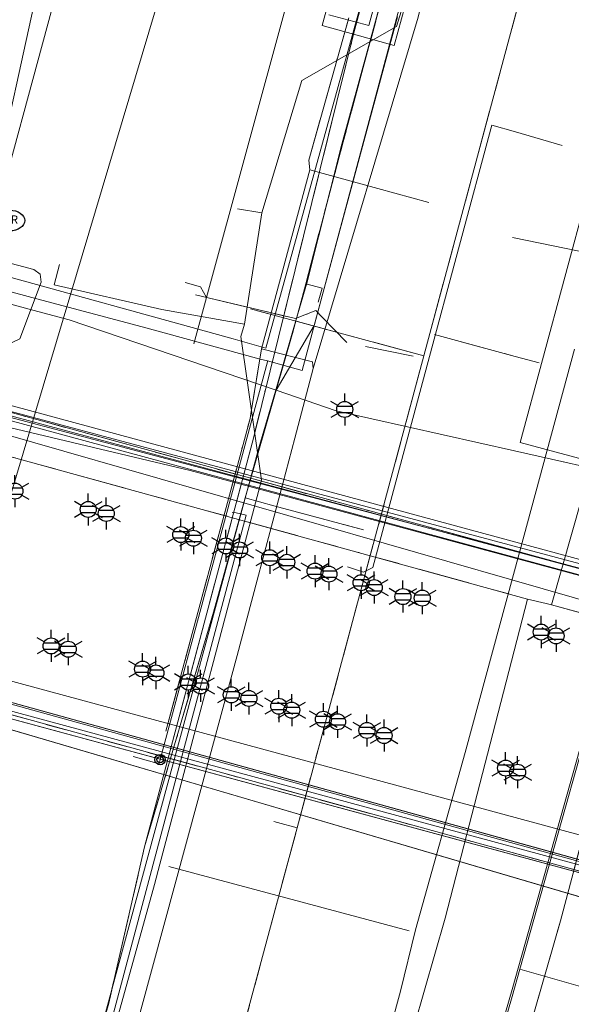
# Model space of a CAD drawing. Header units: metres. Extents: x 197355 to 199157, y 355772 to 356286.
# Tile 3 of 256: x 197392 to 197419, y 356005 to 356052. Entities that reach past the tile are written whole.
import ezdxf
from ezdxf.enums import TextEntityAlignment as Align
from ezdxf.lldxf.tags import DXFTag

# ---------------------------------------------------------------- set-up
doc = ezdxf.new("R2010")
doc.units = ezdxf.units.M
doc.linetypes.add('RI-OVERIG', pattern=[17, 5, -2, 2, -2, 0, -2, 2, -2])
for name, color, linetype, lineweight in [('B-WE-KL-DATA_KABELBUNDEL_KPNB.V.-G', 90, 'Continuous', 18), ('B-WE-KL-DATA_KABELBUNDEL_PRORAIL-G', 68, 'Continuous', 18), ('B-WE-KL-DATA_KABELBUNDEL_ZIGGOB.V.-G', 94, 'Continuous', 18), ('B-WE-KL-DATA_TELECOM_BTNEDERLANDN.V.-G', 74, 'KL-TELECOM-ALGEMEEN-N', 18), ('B-WE-KL-DATA_TELECOM_EUROFIBERNEDERLANDB.V.-G', 98, 'KL-TELECOM-ALGEMEEN-N', 18), ('B-WE-KL-DATA_TELECOM_PRORAIL-G', 68, 'KL-TELECOM-ALGEMEEN-N', 18), ('B-WE-KL-DATA_TELECOM_TMOBILENETHERLANDSB.V.-G', 128, 'KL-TELECOM-ALGEMEEN-N', 18), ('B-WE-KL-DATA_TELECOM_ZIGGOB.V.-G', 94, 'KL-TELECOM-ALGEMEEN-N', 18), ('B-WE-KL-ET_LS_ENEXISNETBEHEERB.V.-G', 190, 'KL-LS-N', 18), ('B-WE-KL-ET_LS_GEMEENTEROERMOND-G', 194, 'KL-LS-N', 18), ('B-WE-KL-ET_LS_HULPSTUK_ENEXISNETBEHEERB.V.-S', 190, 'Continuous', 25), ('B-WE-KL-ET_LS_KABELBUNDEL_ENEXISNETBEHEERB.V.-G', 190, 'KL-BUNDEL-N', 18), ('B-WE-KL-ET_LS_KABELBUNDEL_PRORAIL-G', 198, 'KL-BUNDEL-N', 18), ('B-WE-KL-ET_LS_PRORAIL-G', 198, 'KL-LS-N', 18), ('B-WE-KL-ET_MS_10 kV_ENEXISNETBEHEERB.V.-G', 130, 'KL-MS-N', 18), ('B-WE-KL-ET_MS_ENEXISNETBEHEERB.V.-G', 130, 'KL-MS-N', 18), ('B-WE-KL-GAS_LD_HOOFDLEIDING_100 MBAR_PE_ENEXISNETBEHEERB.V.-G', 50, 'KL-GAS-LD-N', 18), ('B-WE-KL-WATER_HULPSTUK_NVWATERLEIDINGMAATSCHAPPIJLIMBURG-S', 170, 'Continuous', 25), ('B-WE-KL-WATER_TRANSPORTLEIDING_NVWATERLEIDINGMAATSCHAPPIJLIMBURG-G', 170, 'KL-WATER-TR-N', 18), ('B-WE-KL-WATER_TRANSPORTLEIDING_PRORAIL-G', 170, 'KL-WATER-TR-N', 18), ('B-WE-RI-OVERIG_PRORAIL-G', 10, 'RI-OVERIG', 18), ('B-WE-RI-TRANSPORTLEIDING_PRORAIL-G', 10, 'RI-TRANSPORTLEIDING', 18)]:
    doc.layers.add(name, color=color, linetype=linetype, lineweight=lineweight)
doc.styles.add('NLCS-ISO', font='NLCS-ISO.ttf')
doc.styles.get("Standard").update_dxf_attribs({"font": 'isocp.shx'})
doc.linetypes.add('KL-BUNDEL-N', pattern='A,28,-5,[103,NLCS.SHX,S=1.25,R=0,X=0,Y=0],-5,[103,NLCS.SHX,S=1.25,R=0,X=0,Y=0],-5,[103,NLCS.SHX,S=1.25,R=0,X=0,Y=0],-5,[103,NLCS.SHX,S=1.25,R=0,X=0,Y=0],-5', length=53)
tags = doc.linetypes.add('KL-GAS-LD-N', pattern='A,4,-1,[69,NLCS.SHX,S=0.5,R=0,X=0,Y=0],-1,4,-1,["L",Standard,S=1,R=0,X=0.25,Y=-0.5],-2', length=13).pattern_tags.tags
tags[18] = DXFTag(74, 10)
tags = doc.linetypes.add('KL-LS-N', pattern='A,4,-1,[103,NLCS.SHX,S=0.75,R=0,X=0,Y=0],-1,4,-1,["L",Standard,S=1,R=0,X=0,Y=-0.5],-2', length=13).pattern_tags.tags
tags[18] = DXFTag(74, 10)
tags = doc.linetypes.add('KL-MS-N', pattern='A,4,-1,[103,NLCS.SHX,S=0.75,R=0,X=0,Y=0],-1,4,-1,["M",Standard,S=1,R=0,X=0,Y=-0.5],-2', length=13).pattern_tags.tags
tags[18] = DXFTag(74, 10)
doc.linetypes.add('KL-TELECOM-ALGEMEEN-N', pattern='A,7,-1,[101,NLCS.SHX,S=0.5,R=0,X=0,Y=0],-1', length=9)
doc.linetypes.add('KL-WATER-TR-N', pattern='A,7,-0.5,[168,NLCS.SHX,S=0.75,R=0,X=0.75,Y=0],-2,[168,NLCS.SHX,S=0.75,R=0,X=0.75,Y=0],-2', length=11.5)
tags = doc.linetypes.add('RI-TRANSPORTLEIDING', pattern='A,7,-2,["T",Standard,S=1.8,R=0,X=-0.5,Y=-0.9],-2,7,-2,[102,NLCS.SHX,S=1,R=180,X=0,Y=0],-2', length=22).pattern_tags.tags
tags[6] = DXFTag(74, 10)

# ---------------------------------------------------------------- blocks, each defined once
blk = doc.blocks.new('B-SIE-WEG_LICHTMAST-SO')
at = {"ltscale": 0.1}
for p, q in [((0, 0.386), (0, 0.772)), ((-0.334, 0.193), (-0.668, 0.386)), ((0.334, 0.193), (0.668, 0.386)), ((-0.334, -0.193), (-0.668, -0.386)), ((0, -0.386), (0, -0.772)), ((0.334, -0.193), (0.668, -0.386))]:
    blk.add_line(p, q, dxfattribs=at)
at = {"flags": 128}
for points in [[(-0.354, 0.152), (0.354, 0.152)], [(-0.354, -0.152), (0.354, -0.152)]]:
    blk.add_lwpolyline(points, dxfattribs=at)
at = {"ltscale": 0.1}
blk.add_circle((0, 0), 0.386, dxfattribs=at)
at = {"style": 'NLCS-ISO'}
blk.add_attdef('TYPE', text='', height=0.549, dxfattribs=at).set_placement((0, 0.772), align=Align.BOTTOM_CENTER)
blk = doc.blocks.new('SIE-WEG_STRAATPOT_BRANDKRAAN-SO')
blk.add_ellipse((0, 0), major_axis=(-0.729, 0), ratio=0.685994)
at = {"style": 'NLCS-ISO'}
blk.add_text('BR', height=0.4, dxfattribs=at).set_placement((-0.298, -0.153))
blk = doc.blocks.new('SIE-WEG_AFVALBAK_TYPE_01')
for radius in [0.25, 0.156]:
    blk.add_circle((0, 0), radius)

msp = doc.modelspace()

# ---------------------------------------------------------------- linework, layer by layer
at = {"layer": 'B-WE-KL-DATA_KABELBUNDEL_KPNB.V.-G', "ltscale": 0.5, "flags": 128}
for points in [[(197479.62, 356009.872), (197475.947, 356010.865), (197378.76, 356037.139), (197377.504, 356037.479), (197368.956, 356039.634), (197367.742, 356039.288), (197362.121, 356040.914)], [(197359.372, 356029.188), (197375.162, 356024.877), (197388.585, 356021.212), (197433.796, 356008.978), (197457.853, 356002.468), (197466.619, 356000.093)], [(197359.081, 356027.945), (197374.77, 356023.592), (197388.219, 356019.86), (197433.43, 356007.626), (197457.487, 356001.116), (197459.537, 356000.56), (197459.654, 356000.528), (197461.184, 356000.113)], [(197517.389, 355977.655), (197516.478, 355978.145), (197516.081, 355978.359), (197498.746, 355987.682), (197492.085, 355991.1), (197491.444, 355991.429), (197491.43, 355991.432), (197491.43, 355991.432), (197485.802, 355992.9), (197475.129, 355996.334), (197472.395, 355997.075), (197462.712, 355999.7), (197461.516, 356000.024), (197459.654, 356000.528), (197459.537, 356000.56), (197457.487, 356001.116), (197433.43, 356007.626), (197388.219, 356019.86), (197374.77, 356023.592), (197359.081, 356027.945)]]:
    msp.add_lwpolyline(points, dxfattribs=at)
at = {"layer": 'B-WE-KL-DATA_KABELBUNDEL_PRORAIL-G', "ltscale": 0.5, "flags": 128}
for points in [[(197402.553, 356036.814), (197404.133, 356036.377), (197410.219, 356058.407)], [(197408.365, 356051.498), (197410.187, 356058.412)], [(197408.365, 356051.498), (197410.187, 356058.412)], [(197403.941, 356042.89), (197405.859, 356049.273), (197410.434, 356051.876), (197412.338, 356058.025)], [(197406.052, 356039.479), (197407.835, 356046.205), (197411.079, 356058.252)], [(197406.411, 356035.395), (197411.472, 356052.318), (197412.806, 356057.941)], [(197407.171, 356052.441), (197409.099, 356051.914), (197410.842, 356058.295)], [(197408.365, 356051.498), (197410.325, 356050.959), (197412.259, 356058.04)], [(197412.042, 356037.081), (197417.43, 356057.11)], [(197408.365, 356051.498), (197406.85, 356051.914), (197407.272, 356053.459)], [(197390.793, 356041.679), (197393.818, 356052.751)], [(197405.351, 356052.938), (197405.141, 356052.995), (197401.267, 356038.817)], [(197404.625, 356034.341), (197406.454, 356037.467), (197410.482, 356052.331)], [(197406.245, 356044.963), (197406.201, 356045.435), (197408.126, 356052.288)], [(197398.278, 356012.336), (197403.53, 356032.036), (197408.365, 356051.498)], [(197411.515, 356002.534), (197416.17, 356001.241), (197418.342, 356008.767), (197422.765, 356025.398), (197429.244, 356049.764)], [(197424.197, 356046.812), (197420.711, 356047.755), (197416.402, 356031.828)], [(197403.941, 356042.89), (197402.765, 356043.094)], [(197403.094, 356037.531), (197403.941, 356042.89)], [(197362.229, 356041.377), (197471.762, 356011.378)], [(197362.106, 356040.852), (197367.291, 356039.396), (197385.395, 356034.056), (197400.485, 356030.48), (197471.73, 356011.286)], [(197403.094, 356037.531), (197399.112, 356038.239), (197393.92, 356039.42), (197394.179, 356040.406)], [(197402.553, 356036.814), (197390.429, 356040.163)], [(197361.768, 356039.412), (197416.756, 356024.28)], [(197401.267, 356038.817), (197400.972, 356039.334), (197400.237, 356039.535)], [(197406.052, 356039.479), (197405.435, 356037.147), (197404.625, 356034.341)], [(197406.052, 356039.479), (197406.839, 356039.264), (197406.656, 356038.592)], [(197400.736, 356038.944), (197405.552, 356037.793), (197406.544, 356038.185), (197406.837, 356037.882)], [(197390.924, 356036.561), (197391.472, 356038.588), (197392.89, 356038.209), (197394.64, 356037.74), (197404.625, 356034.341)], [(197401.267, 356038.817), (197400.655, 356036.575)], [(197408.071, 356036.998), (197403.394, 356038.268)], [(197399.016, 356011.501), (197403.922, 356030.015), (197402.925, 356036.93), (197403.094, 356037.531)], [(197411.751, 356036), (197412.042, 356037.081)], [(197412.258, 356037.023), (197416.151, 356035.976)], [(197411.751, 356036), (197408.071, 356036.998)], [(197403.401, 356033.201), (197403.913, 356036.335)], [(197419.014, 356036.329), (197416.386, 356026.594), (197413.751, 356016.884), (197411.343, 356008.336)], [(197408.664, 356024.513), (197411.751, 356036)], [(197416.151, 356035.976), (197417.319, 356035.663)], [(197394.109, 355989.796), (197398.115, 356004.536), (197401.394, 356016.578), (197402.752, 356021.564), (197404.943, 356029.844), (197405.522, 356032.034), (197406.411, 356035.395)], [(197404.625, 356034.341), (197403.821, 356031.554)], [(197404.625, 356034.341), (197403.821, 356031.554)], [(197404.625, 356034.341), (197407.515, 356033.358)], [(197407.515, 356033.358), (197416.12, 356031.423)], [(197399.31, 356017.912), (197403.366, 356032.988), (197403.401, 356033.201)], [(197416.402, 356031.828), (197419.877, 356030.888)], [(197403.127, 356029.151), (197403.821, 356031.554)], [(197403.127, 356029.151), (197403.821, 356031.554)], [(197416.12, 356031.423), (197419.554, 356030.651)], [(197417.903, 356024.003), (197419.877, 356030.888)], [(197422.949, 356030.208), (197421.284, 356023.832), (197416.384, 356006.446)], [(197398.278, 356012.336), (197401.611, 356023.652), (197403.127, 356029.151)], [(197398.278, 356012.336), (197401.611, 356023.652), (197403.127, 356029.151)], [(197403.127, 356029.151), (197404.512, 356028.78)], [(197404.512, 356028.78), (197408.84, 356027.62)], [(197467.191, 355997.992), (197359.029, 356027.724)], [(197405.64, 356013.26), (197408.664, 356024.513)], [(197412.783, 356008.894), (197416.756, 356024.28)], [(197416.756, 356024.28), (197417.647, 356024.06), (197417.903, 356024.003)], [(197416.756, 356024.28), (197417.647, 356024.06), (197417.903, 356024.003)], [(197417.903, 356024.003), (197471.076, 356009.369)], [(197405.64, 356013.26), (197404.69, 356013.515), (197404.521, 356013.56)], [(197402.689, 356002.281), (197405.64, 356013.26)], [(197396.961, 356006.591), (197398.278, 356012.336)], [(197396.961, 356006.591), (197398.278, 356012.336)], [(197393.085, 355990.1), (197393.476, 355991.547), (197398.756, 356010.521), (197399.016, 356011.501)], [(197399.442, 356011.388), (197411.037, 356008.297)], [(197408.492, 355993.299), (197410.792, 356001.963), (197412.783, 356008.894)], [(197411.343, 356008.336), (197410.619, 356005.378), (197407.971, 355995.636), (197405.487, 355986.418)], [(197392.359, 355990.315), (197396.553, 356004.813), (197396.961, 356006.591)], [(197392.359, 355990.315), (197396.553, 356004.813), (197396.961, 356006.591)], [(197416.384, 356006.446), (197416.011, 356005.124), (197412.258, 355992.161), (197410.123, 355985.041)]]:
    msp.add_lwpolyline(points, dxfattribs=at)
at = {"layer": 'B-WE-KL-DATA_KABELBUNDEL_ZIGGOB.V.-G', "ltscale": 0.5, "flags": 128}
for points in [[(197394.958, 356061.151), (197393.751, 356056.652), (197390.283, 356040.848)], [(197380.509, 356021.306), (197446.185, 356002.035), (197514.325, 355983.011)]]:
    msp.add_lwpolyline(points, dxfattribs=at)
at = {"layer": 'B-WE-KL-DATA_TELECOM_BTNEDERLANDN.V.-G', "ltscale": 0.5, "flags": 128}
for points in [[(197411.091, 356058.25), (197407.8, 356046.2), (197406.1, 356039.5), (197405.4, 356037.1), (197404.6, 356034.3), (197403.792, 356031.573), (197392.572, 355990.252)], [(197411.091, 356058.25), (197407.8, 356046.2), (197406.1, 356039.5), (197405.4, 356037.1), (197404.6, 356034.3), (197403.792, 356031.573), (197392.572, 355990.252)], [(197429.601, 356054.921), (197424.507, 356036.084), (197423.192, 356031.492), (197421.283, 356024.183), (197416.008, 356005.469), (197412.253, 355992.501), (197410.011, 355985.075)], [(197429.605, 356054.92), (197424.51, 356036.08), (197423.19, 356031.49), (197421.28, 356024.18), (197416.01, 356005.47), (197412.25, 355992.5), (197410.023, 355985.071)], [(197362.02, 356040.487), (197367.6, 356038.9), (197377.3, 356036.8), (197479.2, 356009.2), (197494.8, 356006), (197521.9, 356006), (197523.9, 356005.5), (197525.6, 356005.6), (197518.6, 355977), (197517.185, 355970.184)], [(197362.02, 356040.487), (197367.6, 356038.9), (197377.3, 356036.8), (197479.2, 356009.2), (197494.8, 356006), (197521.9, 356006), (197523.9, 356005.5), (197525.6, 356005.6), (197518.6, 355977), (197517.18, 355970.18), (197517.2, 355970.2)], [(197508.043, 355930.755), (197511.9, 355942.8), (197516.3, 355963.4), (197517.215, 355970.176), (197518.6, 355977), (197525.6, 356005.6), (197523.9, 356005.5), (197521.9, 356006), (197494.8, 356006), (197479.2, 356009.2), (197377.3, 356036.8), (197367.6, 356038.9), (197362.02, 356040.487)], [(197508.043, 355930.755), (197511.9, 355942.8), (197516.3, 355963.4), (197517.174, 355970.135), (197518.6, 355977), (197525.6, 356005.6), (197523.9, 356005.5), (197521.9, 356006), (197494.8, 356006), (197479.2, 356009.2), (197377.3, 356036.8), (197367.6, 356038.9), (197362.02, 356040.487)]]:
    msp.add_lwpolyline(points, dxfattribs=at)
at = {"layer": 'B-WE-KL-DATA_TELECOM_EUROFIBERNEDERLANDB.V.-G', "ltscale": 0.5, "flags": 128}
for points in [[(197679.1, 356049.9), (197677.5, 356049.1), (197667.5, 356042.3), (197661.6, 356038.5), (197659.9, 356037.3), (197652.9, 356031.8), (197649.9, 356028.9), (197635.5, 356015), (197622.1, 356002), (197616.4, 355997.4), (197602, 355985.4), (197594.4, 355981.7), (197585.3, 355978.1), (197581.6, 355977.1), (197580.4, 355976.6), (197574.3, 355975.5), (197568.9, 355974.4), (197560.9, 355973.4), (197554.9, 355973.7), (197552.9, 355974), (197543.7, 355973.5), (197534.3, 355974), (197528.2, 355975.4), (197523.7, 355976.6), (197511.5, 355980.6), (197500.4, 355986.2), (197497.8, 355988.2), (197493.2, 355990.9), (197487.3, 355992.9), (197359.173, 356028.34)], [(197574.325, 355975.463), (197568.903, 355974.403), (197560.865, 355973.428), (197554.939, 355973.743), (197552.927, 355974.01), (197543.664, 355973.521), (197534.27, 355974.022), (197528.161, 355975.355), (197523.734, 355976.608), (197511.515, 355980.575), (197500.448, 355986.167), (197497.793, 355988.249), (197493.23, 355990.866), (197487.324, 355992.866), (197359.172, 356028.336)]]:
    msp.add_lwpolyline(points, dxfattribs=at)
at = {"layer": 'B-WE-KL-DATA_TELECOM_PRORAIL-G', "ltscale": 0.5, "flags": 128}
for points in [[(197408.365, 356051.498), (197410.187, 356058.412)], [(197406.411, 356035.395), (197411.472, 356052.318), (197412.806, 356057.941)], [(197406.411, 356035.395), (197411.472, 356052.318), (197412.806, 356057.941)], [(197408.365, 356051.498), (197410.325, 356050.959), (197412.259, 356058.04)], [(197404.625, 356034.341), (197406.454, 356037.467), (197410.482, 356052.331)], [(197404.625, 356034.341), (197406.454, 356037.467), (197410.482, 356052.331)], [(197404.625, 356034.341), (197406.454, 356037.467), (197410.482, 356052.331)], [(197404.625, 356034.341), (197406.454, 356037.467), (197410.482, 356052.331)], [(197404.625, 356034.341), (197406.454, 356037.467), (197410.482, 356052.331)], [(197424.197, 356046.812), (197420.711, 356047.755), (197416.402, 356031.828)], [(197424.197, 356046.812), (197420.711, 356047.755), (197416.402, 356031.828)], [(197362.106, 356040.852), (197367.291, 356039.396), (197385.395, 356034.056), (197400.485, 356030.48), (197471.73, 356011.286)], [(197362.106, 356040.852), (197367.291, 356039.396), (197385.395, 356034.056), (197400.485, 356030.48), (197471.73, 356011.286)], [(197406.052, 356039.479), (197406.839, 356039.264), (197406.656, 356038.592)], [(197390.924, 356036.561), (197391.472, 356038.588), (197392.89, 356038.209), (197394.64, 356037.74), (197404.625, 356034.341)], [(197394.109, 355989.796), (197398.115, 356004.536), (197401.394, 356016.578), (197402.752, 356021.564), (197404.943, 356029.844), (197405.522, 356032.034), (197406.411, 356035.395)], [(197394.109, 355989.796), (197398.115, 356004.536), (197401.394, 356016.578), (197402.752, 356021.564), (197404.943, 356029.844), (197405.522, 356032.034), (197406.411, 356035.395)], [(197404.625, 356034.341), (197403.821, 356031.554)], [(197404.625, 356034.341), (197403.821, 356031.554)], [(197404.625, 356034.341), (197407.515, 356033.358)], [(197404.625, 356034.341), (197407.515, 356033.358)], [(197404.625, 356034.341), (197407.515, 356033.358)], [(197407.515, 356033.358), (197416.12, 356031.423)], [(197407.515, 356033.358), (197416.12, 356031.423)], [(197407.515, 356033.358), (197416.12, 356031.423)], [(197407.515, 356033.358), (197416.12, 356031.423)], [(197407.515, 356033.358), (197416.12, 356031.423)], [(197407.515, 356033.358), (197416.12, 356031.423)], [(197416.402, 356031.828), (197419.877, 356030.888)], [(197403.127, 356029.151), (197403.821, 356031.554)], [(197403.127, 356029.151), (197403.821, 356031.554)], [(197417.903, 356024.003), (197419.877, 356030.888)], [(197422.949, 356030.208), (197421.284, 356023.832), (197416.384, 356006.446)], [(197422.949, 356030.208), (197421.284, 356023.832), (197416.384, 356006.446)], [(197422.949, 356030.208), (197421.284, 356023.832), (197416.384, 356006.446)], [(197398.278, 356012.336), (197401.611, 356023.652), (197403.127, 356029.151)], [(197398.278, 356012.336), (197401.611, 356023.652), (197403.127, 356029.151)], [(197412.783, 356008.894), (197416.756, 356024.28)], [(197416.756, 356024.28), (197417.647, 356024.06), (197417.903, 356024.003)], [(197396.961, 356006.591), (197398.278, 356012.336)], [(197396.961, 356006.591), (197398.278, 356012.336)], [(197408.492, 355993.299), (197410.792, 356001.963), (197412.783, 356008.894)], [(197392.359, 355990.315), (197396.553, 356004.813), (197396.961, 356006.591)], [(197392.359, 355990.315), (197396.553, 356004.813), (197396.961, 356006.591)], [(197416.384, 356006.446), (197416.011, 356005.124), (197412.258, 355992.161), (197410.123, 355985.041)], [(197416.384, 356006.446), (197416.011, 356005.124), (197412.258, 355992.161), (197410.123, 355985.041)], [(197416.384, 356006.446), (197416.011, 356005.124), (197412.258, 355992.161), (197410.123, 355985.041)]]:
    msp.add_lwpolyline(points, dxfattribs=at)
at = {"layer": 'B-WE-KL-DATA_TELECOM_TMOBILENETHERLANDSB.V.-G', "ltscale": 0.5, "flags": 128}
msp.add_lwpolyline([(197359.156, 356028.265), (197481.925, 355994.289), (197494.945, 355989.269), (197514.922, 355978.394), (197516.895, 355974.356), (197516.046, 355964.223), (197511.531, 355947.194), (197512.379, 355946.918), (197526.43, 355942.346), (197527.435, 355942), (197536.489, 355968.788), (197539.716, 355971.721), (197544.194, 355972.549), (197553.417, 355973.075), (197565.096, 355973.604), (197578.015, 355975.954), (197588.366, 355978.883), (197594.487, 355981.024), (197602.224, 355984.521), (197626.626, 356007.805), (197648.438, 356027.95), (197650.435, 356027.176), (197659.145, 356011.028), (197659.545, 356010.32)], dxfattribs=at)
at = {"layer": 'B-WE-KL-DATA_TELECOM_ZIGGOB.V.-G', "ltscale": 0.5, "flags": 128}
for points in [[(197358.994, 356027.575), (197372.174, 356023.752), (197446.185, 356002.035), (197514.325, 355983.011), (197519.478, 355981.578), (197519.937, 355981.362), (197520.285, 355981.021), (197520.503, 355980.597), (197520.577, 355980.149), (197520.525, 355979.74), (197518.205, 355971.195), (197535.281, 355966.606), (197536.16, 355969.499), (197536.822, 355970.716), (197537.411, 355971.427), (197538.103, 355972.038), (197539.296, 355972.735), (197540.168, 355973.037), (197541.075, 355973.2), (197552.959, 355974.095), (197556.672, 355974.053), (197561.499, 355974.223), (197564.706, 355974.485), (197568.052, 355974.93), (197568.273, 355975.28), (197567.828, 355999.47), (197568.148, 355999.629), (197571.736, 356000.27), (197573.761, 356000.715), (197576.795, 356001.499), (197581.126, 356002.877), (197585.161, 356004.446), (197589.361, 356006.395), (197593.353, 356008.659), (197596.492, 356010.595), (197598.471, 356012.067), (197605.674, 356017.86), (197613.526, 356025.42), (197616.074, 356027.712), (197630.198, 356040.934), (197632.17, 356042.807), (197642.175, 356051.048), (197643.501, 356052.17), (197644.994, 356053.473), (197645.402, 356054.249), (197645.755, 356054.716), (197652.926, 356060.15), (197653.3, 356060.304), (197654.01, 356060.403), (197654.451, 356060.612), (197657.821, 356062.883), (197664.819, 356067.894), (197678.172, 356076.721), (197684.607, 356080.318), (197689.154, 356082.756), (197696.365, 356086.454), (197706.352, 356091.212), (197720.993, 356097.74), (197741.292, 356106.325), (197767.257, 356117.744), (197791.881, 356129.992), (197792.901, 356130.521), (197806.217, 356136.252), (197806.776, 356136.432), (197808.051, 356136.559), (197810.344, 356136.2), (197811.915, 356136.348), (197815.421, 356137.4), (197821.984, 356139.217), (197828.038, 356140.721), (197834.81, 356142.189), (197838.476, 356142.944), (197849.35, 356144.74), (197857.154, 356145.729), (197864.125, 356146.397), (197869.268, 356146.739), (197877.188, 356146.727), (197883.987, 356146.55), (197895.291, 356146.053), (197907.435, 356144.712), (197957.963, 356139.902), (197970.15, 356139.297), (197980.617, 356138.997), (197999.534, 356138.779), (198016.844, 356138.914), (198028.993, 356139.065), (198030.88, 356139.187), (198032.622, 356139.456), (198033.553, 356139.709), (198035.601, 356140.815), (198036.544, 356141.51), (198037.517, 356142.402), (198038.335, 356143.332), (198039.277, 356144.87), (198039.654, 356145.779), (198040.351, 356148.229), (198040.509, 356148.558), (198040.72, 356148.747), (198040.946, 356148.788), (198050.017, 356147.496), (198060.19, 356145.867), (198068.789, 356146.061), (198069.148, 356146.003), (198068.787, 356179.08), (198068.811, 356180.614), (198069.185, 356181.162), (198069.617, 356181.375), (198070.115, 356181.424), (198076.202, 356180.733), (198082.163, 356180.047)], [(197358.994, 356027.575), (197372.174, 356023.752), (197446.185, 356002.035), (197514.325, 355983.011), (197519.478, 355981.578), (197519.937, 355981.362), (197520.285, 355981.021), (197520.503, 355980.597), (197520.577, 355980.149), (197520.525, 355979.74), (197518.205, 355971.195), (197535.281, 355966.606), (197536.16, 355969.499), (197536.822, 355970.716), (197537.411, 355971.427), (197538.103, 355972.038), (197539.296, 355972.735), (197540.168, 355973.037), (197541.075, 355973.2), (197552.959, 355974.095), (197556.672, 355974.053), (197561.499, 355974.223), (197564.706, 355974.485), (197568.052, 355974.93), (197568.273, 355975.28), (197567.828, 355999.47), (197568.148, 355999.629), (197571.736, 356000.27), (197573.761, 356000.715), (197576.795, 356001.499), (197581.126, 356002.877), (197585.161, 356004.446), (197589.361, 356006.395), (197593.353, 356008.659), (197596.492, 356010.595), (197598.471, 356012.067), (197605.674, 356017.86), (197613.526, 356025.42), (197616.074, 356027.712), (197630.198, 356040.934), (197632.17, 356042.807), (197642.175, 356051.048), (197643.501, 356052.17), (197644.994, 356053.473), (197645.402, 356054.249), (197645.755, 356054.716), (197652.926, 356060.15), (197653.3, 356060.304), (197654.01, 356060.403), (197654.451, 356060.612), (197657.821, 356062.883), (197664.819, 356067.894), (197678.172, 356076.721), (197684.607, 356080.318), (197689.154, 356082.756), (197696.365, 356086.454), (197706.352, 356091.212), (197720.993, 356097.74), (197741.292, 356106.325), (197767.257, 356117.744), (197791.881, 356129.992), (197792.901, 356130.521), (197806.217, 356136.252), (197806.776, 356136.432), (197808.051, 356136.559), (197810.344, 356136.2), (197811.915, 356136.348), (197815.421, 356137.4), (197821.984, 356139.217), (197828.038, 356140.721), (197834.81, 356142.189), (197838.476, 356142.944), (197849.35, 356144.74), (197857.154, 356145.729), (197864.125, 356146.397), (197869.268, 356146.739), (197877.188, 356146.727), (197883.987, 356146.55), (197895.291, 356146.053), (197907.435, 356144.712), (197957.963, 356139.902), (197970.15, 356139.297), (197980.617, 356138.997), (197999.534, 356138.779), (198016.844, 356138.914), (198028.993, 356139.065), (198030.88, 356139.187), (198032.622, 356139.456), (198033.553, 356139.709), (198035.601, 356140.815), (198036.544, 356141.51), (198037.517, 356142.402), (198038.335, 356143.332), (198039.277, 356144.87), (198039.654, 356145.779), (198040.351, 356148.229), (198040.509, 356148.558), (198040.72, 356148.747), (198040.946, 356148.788), (198050.017, 356147.496), (198060.19, 356145.867), (198068.789, 356146.061), (198080.379, 356144.212), (198085.766, 356143.495), (198089.804, 356142.708), (198134.378, 356137.593), (198147.197, 356136.183), (198147.563, 356135.856), (198147.954, 356134.783), (198148.191, 356134.576), (198150.79, 356134.186), (198153.434, 356134.051), (198153.658, 356134.203), (198154.175, 356135.145), (198154.35, 356135.324), (198154.628, 356135.439), (198160.381, 356134.76), (198165.576, 356134.156), (198178.026, 356132.673), (198189.728, 356130.519), (198192.217, 356129.97), (198195.345, 356129.025), (198197.381, 356128.247), (198201.377, 356126.438), (198204.396, 356125.245), (198207.482, 356124.237), (198210.368, 356123.477), (198213.308, 356122.877), (198219.702, 356122.083), (198220.062, 356122.15), (198220.303, 356122.469), (198220.623, 356122.581), (198228.029, 356121.707), (198228.473, 356121.504), (198228.489, 356121.485), (198228.549, 356121.37), (198228.671, 356121.163), (198228.685, 356121.149), (198229.041, 356120.983), (198234.092, 356120.354), (198234.532, 356120.116), (198234.847, 356119.752), (198234.993, 356119.087), (198234.835, 356117.753), (198232.816, 356101.024), (198232.809, 356100.917), (198232.811, 356100.816), (198232.92, 356100.403), (198233.177, 356100.045), (198233.552, 356099.785), (198233.999, 356099.654), (198243.875, 356098.391), (198305.969, 356089.95), (198325.963, 356086.989), (198382.794, 356078.111), (198390.539, 356076.791)], [(197358.994, 356027.575), (197372.174, 356023.752), (197446.185, 356002.035), (197514.325, 355983.011), (197519.478, 355981.578), (197519.937, 355981.362), (197520.285, 355981.021), (197520.503, 355980.597), (197520.577, 355980.149), (197520.525, 355979.74), (197515.73, 355962.089), (197514.444, 355957.593), (197511.475, 355946.569), (197507.062, 355930.633)]]:
    msp.add_lwpolyline(points, dxfattribs=at)
at = {"layer": 'B-WE-KL-ET_LS_ENEXISNETBEHEERB.V.-G', "ltscale": 0.5, "flags": 128}
for points in [[(197389.113, 356045.396), (197389.591, 356041.569), (197389.862, 356041.125), (197390.309, 356040.86), (197392.942, 356040.168), (197393.247, 356039.936), (197393.298, 356039.556), (197392.263, 356036.816), (197391.556, 356036.478), (197391.555, 356036.475)], [(197372.906, 356038.383), (197480.205, 356009.684), (197485.913, 356008.167), (197487.859, 356007.704), (197489.615, 356007.334), (197491.566, 356006.891), (197496.993, 356005.564), (197500.279, 356004.75), (197502.243, 356004.394), (197514.127, 356003.006), (197515.121, 356002.919), (197516.12, 356002.89), (197521.866, 356002.89), (197523.294, 356003.794), (197524.662, 356006.68), (197527.372, 356014.212), (197527.458, 356014.368), (197527.509, 356014.539), (197527.52, 356014.622), (197527.522, 356014.706), (197527.31, 356015.243), (197526.801, 356015.513), (197526.78, 356015.516)]]:
    msp.add_lwpolyline(points, dxfattribs=at)
at = {"layer": 'B-WE-KL-ET_LS_GEMEENTEROERMOND-G', "ltscale": 0.5, "flags": 128}
msp.add_lwpolyline([(197367.766, 356039.385), (197491.323, 356006.698)], dxfattribs=at)
at = {"layer": 'B-WE-KL-ET_LS_KABELBUNDEL_ENEXISNETBEHEERB.V.-G', "ltscale": 0.5, "flags": 128}
for points in [[(197391.556, 356036.478), (197392.263, 356036.816), (197393.298, 356039.556), (197393.247, 356039.936), (197392.942, 356040.168), (197390.309, 356040.86), (197389.862, 356041.125), (197389.591, 356041.569), (197389.113, 356045.396)], [(197524.662, 356006.68), (197523.294, 356003.794), (197521.866, 356002.89), (197516.12, 356002.89), (197515.121, 356002.919), (197514.127, 356003.006), (197502.243, 356004.394), (197500.279, 356004.75), (197496.993, 356005.564), (197491.566, 356006.891), (197489.615, 356007.334), (197487.859, 356007.704), (197485.913, 356008.167), (197480.205, 356009.684), (197372.906, 356038.383)]]:
    msp.add_lwpolyline(points, dxfattribs=at)
at = {"layer": 'B-WE-KL-ET_LS_KABELBUNDEL_PRORAIL-G', "ltscale": 0.5, "flags": 128}
for points in [[(197381.731, 355995.741), (197385.422, 356007.957), (197401.011, 356060.063)], [(197412.042, 356037.081), (197417.43, 356057.11)], [(197411.911, 356035.548), (197415.024, 356047.119), (197416.17, 356046.799)], [(197416.17, 356046.799), (197418.428, 356046.14)], [(197403.913, 356036.335), (197406.245, 356044.963)], [(197411.999, 356043.384), (197406.245, 356044.963)], [(197416.021, 356041.704), (197425.591, 356039.737)], [(197406.052, 356039.479), (197405.435, 356037.147), (197404.625, 356034.341)], [(197406.837, 356037.882), (197408.035, 356036.646)], [(197403.913, 356036.335), (197406.385, 356035.712), (197406.411, 356035.395)], [(197408.929, 356036.459), (197411.235, 356035.979)], [(197394.109, 355989.796), (197398.115, 356004.536), (197401.394, 356016.578), (197402.752, 356021.564), (197404.943, 356029.844), (197405.522, 356032.034), (197406.411, 356035.395)], [(197409.283, 356025.804), (197411.911, 356035.548)], [(197404.625, 356034.341), (197403.821, 356031.554)], [(197403.127, 356029.151), (197403.821, 356031.554)], [(197422.949, 356030.208), (197421.284, 356023.832), (197416.384, 356006.446)], [(197398.278, 356012.336), (197401.611, 356023.652), (197403.127, 356029.151)], [(197399.008, 356012.701), (197403.176, 356028.316), (197402.69, 356028.435), (197402.51, 356028.446)], [(197408.063, 356025.841), (197408.845, 356025.569), (197409.283, 356025.804)], [(197412.783, 356008.894), (197416.756, 356024.28)], [(197416.756, 356024.28), (197417.647, 356024.06), (197417.903, 356024.003)], [(197394.923, 355997.384), (197399.008, 356012.701)], [(197396.961, 356006.591), (197398.278, 356012.336)], [(197408.492, 355993.299), (197410.792, 356001.963), (197412.783, 356008.894)], [(197392.359, 355990.315), (197396.553, 356004.813), (197396.961, 356006.591)], [(197416.384, 356006.446), (197416.011, 356005.124), (197412.258, 355992.161), (197410.123, 355985.041)], [(197419.764, 356005.485), (197416.384, 356006.446)]]:
    msp.add_lwpolyline(points, dxfattribs=at)
at = {"layer": 'B-WE-KL-ET_LS_PRORAIL-G', "ltscale": 0.5, "flags": 128}
for points in [[(197381.731, 355995.741), (197385.422, 356007.957), (197401.011, 356060.063)], [(197412.042, 356037.081), (197417.43, 356057.11)], [(197411.911, 356035.548), (197415.024, 356047.119), (197416.17, 356046.799)], [(197411.911, 356035.548), (197415.024, 356047.119), (197416.17, 356046.799)], [(197411.911, 356035.548), (197415.024, 356047.119), (197416.17, 356046.799)], [(197411.911, 356035.548), (197415.024, 356047.119), (197416.17, 356046.799)], [(197411.911, 356035.548), (197415.024, 356047.119), (197416.17, 356046.799)], [(197411.911, 356035.548), (197415.024, 356047.119), (197416.17, 356046.799)], [(197416.17, 356046.799), (197418.428, 356046.14)], [(197416.17, 356046.799), (197418.428, 356046.14)], [(197416.17, 356046.799), (197418.428, 356046.14)], [(197416.17, 356046.799), (197418.428, 356046.14)], [(197416.17, 356046.799), (197418.428, 356046.14)], [(197416.17, 356046.799), (197418.428, 356046.14)], [(197403.913, 356036.335), (197406.245, 356044.963)], [(197403.913, 356036.335), (197406.245, 356044.963)], [(197411.999, 356043.384), (197406.245, 356044.963)], [(197416.021, 356041.704), (197425.591, 356039.737)], [(197406.052, 356039.479), (197405.435, 356037.147), (197404.625, 356034.341)], [(197406.837, 356037.882), (197408.035, 356036.646)], [(197403.913, 356036.335), (197406.385, 356035.712), (197406.411, 356035.395)], [(197408.929, 356036.459), (197411.235, 356035.979)], [(197408.929, 356036.459), (197411.235, 356035.979)], [(197394.109, 355989.796), (197398.115, 356004.536), (197401.394, 356016.578), (197402.752, 356021.564), (197404.943, 356029.844), (197405.522, 356032.034), (197406.411, 356035.395)], [(197409.283, 356025.804), (197411.911, 356035.548)], [(197409.283, 356025.804), (197411.911, 356035.548)], [(197409.283, 356025.804), (197411.911, 356035.548)], [(197409.283, 356025.804), (197411.911, 356035.548)], [(197404.625, 356034.341), (197403.821, 356031.554)], [(197403.127, 356029.151), (197403.821, 356031.554)], [(197422.949, 356030.208), (197421.284, 356023.832), (197416.384, 356006.446)], [(197398.278, 356012.336), (197401.611, 356023.652), (197403.127, 356029.151)], [(197399.008, 356012.701), (197403.176, 356028.316), (197402.69, 356028.435), (197402.51, 356028.446)], [(197408.063, 356025.841), (197408.845, 356025.569), (197409.283, 356025.804)], [(197408.063, 356025.841), (197408.845, 356025.569), (197409.283, 356025.804)], [(197412.783, 356008.894), (197416.756, 356024.28)], [(197416.756, 356024.28), (197417.647, 356024.06), (197417.903, 356024.003)], [(197394.923, 355997.384), (197399.008, 356012.701)], [(197396.961, 356006.591), (197398.278, 356012.336)], [(197408.492, 355993.299), (197410.792, 356001.963), (197412.783, 356008.894)], [(197392.359, 355990.315), (197396.553, 356004.813), (197396.961, 356006.591)], [(197416.384, 356006.446), (197416.011, 356005.124), (197412.258, 355992.161), (197410.123, 355985.041)], [(197416.384, 356006.446), (197416.011, 356005.124), (197412.258, 355992.161), (197410.123, 355985.041)], [(197419.764, 356005.485), (197416.384, 356006.446)]]:
    msp.add_lwpolyline(points, dxfattribs=at)
at = {"layer": 'B-WE-KL-ET_MS_10 kV_ENEXISNETBEHEERB.V.-G', "ltscale": 0.5, "flags": 128}
for points in [[(197501.085, 356006.04), (197487.205, 356005.139), (197485.247, 356005.342), (197362.065, 356040.677)], [(197359.004, 356027.616), (197372.244, 356023.811), (197519.827, 355983.872), (197521.042, 355981.647), (197519.457, 355975.799)], [(197446.658, 356003.673), (197372.244, 356023.811), (197359.004, 356027.616)]]:
    msp.add_lwpolyline(points, dxfattribs=at)
at = {"layer": 'B-WE-KL-ET_MS_ENEXISNETBEHEERB.V.-G', "ltscale": 0.5, "flags": 128}
for points in [[(197501.085, 356006.04), (197487.205, 356005.139), (197485.247, 356005.342), (197362.065, 356040.677)], [(197446.658, 356003.673), (197372.244, 356023.811), (197359.004, 356027.616)]]:
    msp.add_lwpolyline(points, dxfattribs=at)
at = {"layer": 'B-WE-KL-GAS_LD_HOOFDLEIDING_100 MBAR_PE_ENEXISNETBEHEERB.V.-G', "ltscale": 0.5, "flags": 128}
msp.add_lwpolyline([(197373.797, 356037.943), (197489.817, 356006.791)], dxfattribs=at)
at = {"layer": 'B-WE-KL-WATER_TRANSPORTLEIDING_NVWATERLEIDINGMAATSCHAPPIJLIMBURG-G', "ltscale": 0.5, "flags": 128}
for points in [[(197411.997, 356058.087), (197405.882, 356035.3), (197404.214, 356035.753), (197403.86, 356035.849), (197399.217, 356037.11)], [(197398.155, 356037.395), (197393.08, 356038.755), (197388.593, 356039.96)], [(197398.155, 356037.395), (197399.217, 356037.11)], [(197404.214, 356035.753), (197404.201, 356035.705), (197399.028, 356016.54)], [(197399.028, 356016.54), (197398.976, 356016.347), (197397.721, 356016.686)]]:
    msp.add_lwpolyline(points, dxfattribs=at)
at = {"layer": 'B-WE-KL-WATER_TRANSPORTLEIDING_PRORAIL-G', "ltscale": 0.5, "flags": 128}
for points in [[(197402.553, 356036.814), (197404.133, 356036.377), (197410.219, 356058.407)], [(197403.941, 356042.89), (197405.859, 356049.273), (197410.434, 356051.876), (197412.338, 356058.025)], [(197403.941, 356042.89), (197402.765, 356043.094)], [(197403.094, 356037.531), (197403.941, 356042.89)], [(197403.094, 356037.531), (197399.112, 356038.239), (197393.92, 356039.42), (197394.179, 356040.406)], [(197402.553, 356036.814), (197390.429, 356040.163)], [(197399.016, 356011.501), (197403.922, 356030.015), (197402.925, 356036.93), (197403.094, 356037.531)], [(197419.014, 356036.329), (197416.386, 356026.594), (197413.751, 356016.884), (197411.343, 356008.336)], [(197393.085, 355990.1), (197393.476, 355991.547), (197398.756, 356010.521), (197399.016, 356011.501)], [(197399.442, 356011.388), (197411.037, 356008.297)], [(197399.442, 356011.388), (197411.037, 356008.297)], [(197411.343, 356008.336), (197410.619, 356005.378), (197407.971, 355995.636), (197405.487, 355986.418)]]:
    msp.add_lwpolyline(points, dxfattribs=at)
at = {"layer": 'B-WE-RI-OVERIG_PRORAIL-G', "ltscale": 0.5, "flags": 128}
for points in [[(197408.365, 356051.498), (197410.187, 356058.412)], [(197406.052, 356039.479), (197407.835, 356046.205), (197411.079, 356058.252)], [(197406.052, 356039.479), (197407.835, 356046.205), (197411.079, 356058.252)], [(197406.052, 356039.479), (197407.835, 356046.205), (197411.079, 356058.252)], [(197406.052, 356039.479), (197407.835, 356046.205), (197411.079, 356058.252)], [(197406.052, 356039.479), (197407.835, 356046.205), (197411.079, 356058.252)], [(197412.042, 356037.081), (197417.43, 356057.11)], [(197412.042, 356037.081), (197417.43, 356057.11)], [(197412.042, 356037.081), (197417.43, 356057.11)], [(197412.042, 356037.081), (197417.43, 356057.11)], [(197412.042, 356037.081), (197417.43, 356057.11)], [(197412.042, 356037.081), (197417.43, 356057.11)], [(197412.042, 356037.081), (197417.43, 356057.11)], [(197412.042, 356037.081), (197417.43, 356057.11)], [(197412.042, 356037.081), (197417.43, 356057.11)], [(197412.042, 356037.081), (197417.43, 356057.11)], [(197412.042, 356037.081), (197417.43, 356057.11)], [(197412.042, 356037.081), (197417.43, 356057.11)], [(197412.042, 356037.081), (197417.43, 356057.11)], [(197412.042, 356037.081), (197417.43, 356057.11)], [(197412.042, 356037.081), (197417.43, 356057.11)], [(197412.042, 356037.081), (197417.43, 356057.11)], [(197412.042, 356037.081), (197417.43, 356057.11)], [(197412.042, 356037.081), (197417.43, 356057.11)], [(197412.042, 356037.081), (197417.43, 356057.11)], [(197412.042, 356037.081), (197417.43, 356057.11)], [(197412.042, 356037.081), (197417.43, 356057.11)], [(197412.042, 356037.081), (197417.43, 356057.11)], [(197408.365, 356051.498), (197406.85, 356051.914), (197407.272, 356053.459)], [(197406.245, 356044.963), (197406.201, 356045.435), (197408.126, 356052.288)], [(197406.245, 356044.963), (197406.201, 356045.435), (197408.126, 356052.288)], [(197398.278, 356012.336), (197403.53, 356032.036), (197408.365, 356051.498)], [(197411.515, 356002.534), (197416.17, 356001.241), (197418.342, 356008.767), (197422.765, 356025.398), (197429.244, 356049.764)], [(197362.229, 356041.377), (197471.762, 356011.378)], [(197361.768, 356039.412), (197416.756, 356024.28)], [(197406.052, 356039.479), (197405.435, 356037.147), (197404.625, 356034.341)], [(197406.052, 356039.479), (197405.435, 356037.147), (197404.625, 356034.341)], [(197406.052, 356039.479), (197405.435, 356037.147), (197404.625, 356034.341)], [(197406.052, 356039.479), (197405.435, 356037.147), (197404.625, 356034.341)], [(197406.052, 356039.479), (197405.435, 356037.147), (197404.625, 356034.341)], [(197400.736, 356038.944), (197405.552, 356037.793), (197406.544, 356038.185), (197406.837, 356037.882)], [(197408.071, 356036.998), (197403.394, 356038.268)], [(197411.751, 356036), (197412.042, 356037.081)], [(197411.751, 356036), (197412.042, 356037.081)], [(197411.751, 356036), (197412.042, 356037.081)], [(197411.751, 356036), (197412.042, 356037.081)], [(197411.751, 356036), (197412.042, 356037.081)], [(197411.751, 356036), (197412.042, 356037.081)], [(197411.751, 356036), (197412.042, 356037.081)], [(197411.751, 356036), (197412.042, 356037.081)], [(197411.751, 356036), (197412.042, 356037.081)], [(197411.751, 356036), (197412.042, 356037.081)], [(197411.751, 356036), (197412.042, 356037.081)], [(197411.751, 356036), (197412.042, 356037.081)], [(197411.751, 356036), (197412.042, 356037.081)], [(197411.751, 356036), (197412.042, 356037.081)], [(197411.751, 356036), (197412.042, 356037.081)], [(197411.751, 356036), (197412.042, 356037.081)], [(197411.751, 356036), (197412.042, 356037.081)], [(197411.751, 356036), (197412.042, 356037.081)], [(197411.751, 356036), (197412.042, 356037.081)], [(197411.751, 356036), (197412.042, 356037.081)], [(197411.751, 356036), (197412.042, 356037.081)], [(197412.258, 356037.023), (197416.151, 356035.976)], [(197412.258, 356037.023), (197416.151, 356035.976)], [(197411.751, 356036), (197408.071, 356036.998)], [(197411.751, 356036), (197408.071, 356036.998)], [(197403.401, 356033.201), (197403.913, 356036.335)], [(197403.401, 356033.201), (197403.913, 356036.335)], [(197408.664, 356024.513), (197411.751, 356036)], [(197408.664, 356024.513), (197411.751, 356036)], [(197408.664, 356024.513), (197411.751, 356036)], [(197408.664, 356024.513), (197411.751, 356036)], [(197408.664, 356024.513), (197411.751, 356036)], [(197408.664, 356024.513), (197411.751, 356036)], [(197408.664, 356024.513), (197411.751, 356036)], [(197408.664, 356024.513), (197411.751, 356036)], [(197408.664, 356024.513), (197411.751, 356036)], [(197408.664, 356024.513), (197411.751, 356036)], [(197408.664, 356024.513), (197411.751, 356036)], [(197408.664, 356024.513), (197411.751, 356036)], [(197408.664, 356024.513), (197411.751, 356036)], [(197408.664, 356024.513), (197411.751, 356036)], [(197408.664, 356024.513), (197411.751, 356036)], [(197408.664, 356024.513), (197411.751, 356036)], [(197408.664, 356024.513), (197411.751, 356036)], [(197408.664, 356024.513), (197411.751, 356036)], [(197408.664, 356024.513), (197411.751, 356036)], [(197408.664, 356024.513), (197411.751, 356036)], [(197416.151, 356035.976), (197417.319, 356035.663)], [(197404.625, 356034.341), (197403.821, 356031.554)], [(197404.625, 356034.341), (197403.821, 356031.554)], [(197404.625, 356034.341), (197403.821, 356031.554)], [(197404.625, 356034.341), (197403.821, 356031.554)], [(197404.625, 356034.341), (197403.821, 356031.554)], [(197399.31, 356017.912), (197403.366, 356032.988), (197403.401, 356033.201)], [(197399.31, 356017.912), (197403.366, 356032.988), (197403.401, 356033.201)], [(197403.127, 356029.151), (197403.821, 356031.554)], [(197403.127, 356029.151), (197403.821, 356031.554)], [(197403.127, 356029.151), (197403.821, 356031.554)], [(197403.127, 356029.151), (197403.821, 356031.554)], [(197416.12, 356031.423), (197419.554, 356030.651)], [(197398.278, 356012.336), (197401.611, 356023.652), (197403.127, 356029.151)], [(197398.278, 356012.336), (197401.611, 356023.652), (197403.127, 356029.151)], [(197398.278, 356012.336), (197401.611, 356023.652), (197403.127, 356029.151)], [(197398.278, 356012.336), (197401.611, 356023.652), (197403.127, 356029.151)], [(197398.278, 356012.336), (197401.611, 356023.652), (197403.127, 356029.151)], [(197398.278, 356012.336), (197401.611, 356023.652), (197403.127, 356029.151)], [(197403.127, 356029.151), (197404.512, 356028.78)], [(197403.127, 356029.151), (197404.512, 356028.78)], [(197404.512, 356028.78), (197408.84, 356027.62)], [(197404.512, 356028.78), (197408.84, 356027.62)], [(197404.512, 356028.78), (197408.84, 356027.62)], [(197404.512, 356028.78), (197408.84, 356027.62)], [(197467.191, 355997.992), (197359.029, 356027.724)], [(197405.64, 356013.26), (197408.664, 356024.513)], [(197405.64, 356013.26), (197408.664, 356024.513)], [(197405.64, 356013.26), (197408.664, 356024.513)], [(197405.64, 356013.26), (197408.664, 356024.513)], [(197405.64, 356013.26), (197408.664, 356024.513)], [(197405.64, 356013.26), (197408.664, 356024.513)], [(197405.64, 356013.26), (197408.664, 356024.513)], [(197405.64, 356013.26), (197408.664, 356024.513)], [(197405.64, 356013.26), (197408.664, 356024.513)], [(197405.64, 356013.26), (197408.664, 356024.513)], [(197405.64, 356013.26), (197408.664, 356024.513)], [(197405.64, 356013.26), (197408.664, 356024.513)], [(197405.64, 356013.26), (197408.664, 356024.513)], [(197405.64, 356013.26), (197408.664, 356024.513)], [(197405.64, 356013.26), (197408.664, 356024.513)], [(197405.64, 356013.26), (197408.664, 356024.513)], [(197405.64, 356013.26), (197408.664, 356024.513)], [(197405.64, 356013.26), (197408.664, 356024.513)], [(197405.64, 356013.26), (197408.664, 356024.513)], [(197405.64, 356013.26), (197408.664, 356024.513)], [(197416.756, 356024.28), (197417.647, 356024.06), (197417.903, 356024.003)], [(197417.903, 356024.003), (197471.076, 356009.369)], [(197405.64, 356013.26), (197404.69, 356013.515), (197404.521, 356013.56)], [(197405.64, 356013.26), (197404.69, 356013.515), (197404.521, 356013.56)], [(197402.689, 356002.281), (197405.64, 356013.26)], [(197402.689, 356002.281), (197405.64, 356013.26)], [(197402.689, 356002.281), (197405.64, 356013.26)], [(197402.689, 356002.281), (197405.64, 356013.26)], [(197402.689, 356002.281), (197405.64, 356013.26)], [(197402.689, 356002.281), (197405.64, 356013.26)], [(197402.689, 356002.281), (197405.64, 356013.26)], [(197402.689, 356002.281), (197405.64, 356013.26)], [(197402.689, 356002.281), (197405.64, 356013.26)], [(197402.689, 356002.281), (197405.64, 356013.26)], [(197402.689, 356002.281), (197405.64, 356013.26)], [(197402.689, 356002.281), (197405.64, 356013.26)], [(197402.689, 356002.281), (197405.64, 356013.26)], [(197402.689, 356002.281), (197405.64, 356013.26)], [(197402.689, 356002.281), (197405.64, 356013.26)], [(197402.689, 356002.281), (197405.64, 356013.26)], [(197402.689, 356002.281), (197405.64, 356013.26)], [(197402.689, 356002.281), (197405.64, 356013.26)], [(197396.961, 356006.591), (197398.278, 356012.336)], [(197396.961, 356006.591), (197398.278, 356012.336)], [(197396.961, 356006.591), (197398.278, 356012.336)], [(197396.961, 356006.591), (197398.278, 356012.336)], [(197396.961, 356006.591), (197398.278, 356012.336)], [(197396.961, 356006.591), (197398.278, 356012.336)], [(197396.961, 356006.591), (197398.278, 356012.336)], [(197392.359, 355990.315), (197396.553, 356004.813), (197396.961, 356006.591)], [(197392.359, 355990.315), (197396.553, 356004.813), (197396.961, 356006.591)], [(197392.359, 355990.315), (197396.553, 356004.813), (197396.961, 356006.591)], [(197392.359, 355990.315), (197396.553, 356004.813), (197396.961, 356006.591)], [(197392.359, 355990.315), (197396.553, 356004.813), (197396.961, 356006.591)], [(197392.359, 355990.315), (197396.553, 356004.813), (197396.961, 356006.591)], [(197392.359, 355990.315), (197396.553, 356004.813), (197396.961, 356006.591)]]:
    msp.add_lwpolyline(points, dxfattribs=at)
at = {"layer": 'B-WE-RI-TRANSPORTLEIDING_PRORAIL-G', "ltscale": 0.5, "flags": 128}
for points in [[(197407.171, 356052.441), (197409.099, 356051.914), (197410.842, 356058.295)], [(197390.793, 356041.679), (197393.818, 356052.751)], [(197405.351, 356052.938), (197405.141, 356052.995), (197401.267, 356038.817)], [(197401.267, 356038.817), (197400.972, 356039.334), (197400.237, 356039.535)], [(197401.267, 356038.817), (197400.655, 356036.575)]]:
    msp.add_lwpolyline(points, dxfattribs=at)

# ---------------------------------------------------------------- block references
at = {"layer": 'B-WE-KL-ET_LS_HULPSTUK_ENEXISNETBEHEERB.V.-S'}
for p in [(197407.933, 356033.418), (197392.025, 356029.485), (197395.559, 356028.599), (197396.431, 356028.404), (197400.028, 356027.388), (197400.633, 356027.213), (197402.198, 356026.841), (197402.861, 356026.645), (197404.318, 356026.274), (197405.141, 356026.05), (197406.505, 356025.625), (197407.17, 356025.484), (197408.726, 356025.069), (197409.355, 356024.832), (197410.742, 356024.397), (197411.673, 356024.326), (197417.412, 356022.692), (197418.127, 356022.506), (197393.772, 356022.019), (197394.596, 356021.864), (197398.185, 356020.905), (197398.827, 356020.717), (197400.383, 356020.283), (197400.983, 356020.097), (197402.462, 356019.665), (197403.31, 356019.492), (197404.75, 356019.116), (197405.377, 356018.925), (197406.907, 356018.487), (197407.59, 356018.364), (197409.009, 356017.95), (197409.834, 356017.704), (197415.697, 356016.136), (197416.275, 356015.932)]:
    msp.add_blockref('B-SIE-WEG_LICHTMAST-SO', p, dxfattribs=at)
at = {"layer": 'B-WE-KL-WATER_HULPSTUK_NVWATERLEIDINGMAATSCHAPPIJLIMBURG-S'}
for name, p in [('SIE-WEG_STRAATPOT_BRANDKRAAN-SO', (197391.769, 356042.522)), ('SIE-WEG_AFVALBAK_TYPE_01', (197399.028, 356016.54))]:
    msp.add_blockref(name, p, dxfattribs=at)

doc.saveas('drawing.dxf')
